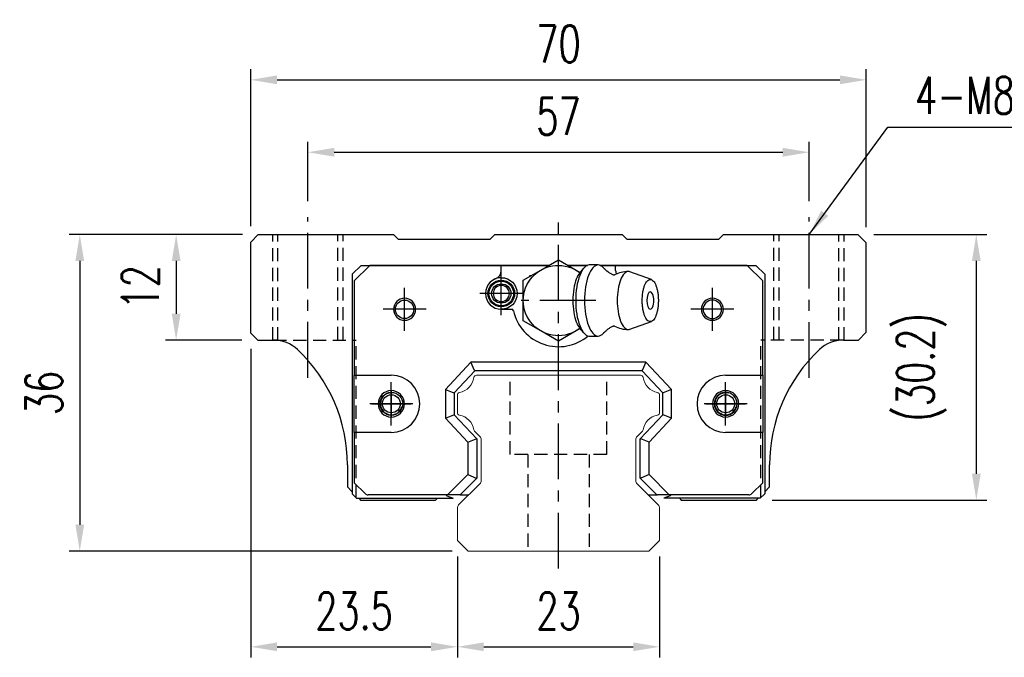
# Model space of a CAD drawing. Header units: millimetres. Extents: x 17 to 344, y 90 to 204.
# Tile 1 of 55: x 17 to 129, y 98 to 171. Entities that reach past the tile are written whole.
import ezdxf

# ---------------------------------------------------------------- set-up
doc = ezdxf.new("R2010")
doc.units = ezdxf.units.MM
doc.header["$PDSIZE"] = -1
doc.linetypes.add('CENTER', pattern=[10.16, 6.35, -1.27, 1.27, -1.27])
doc.linetypes.add('DASHED', pattern=[0.75, 0.5, -0.25])
for name, color, linetype in [('2', 7, 'Continuous'), ('CL', 1, 'CENTER'), ('DIM', 4, 'Continuous'), ('HID', 2, 'DASHED'), ('OUT', 3, 'Continuous'), ('中心線', 1, 'CENTER')]:
    doc.layers.add(name, color=color, linetype=linetype)
doc.styles.add('DIM-7', font='SIMPLEX.shx', dxfattribs={"width": 0.7, "bigfont": 'chineset.shx'})
doc.dimstyles.new('CNS', dxfattribs={"dimtxt": 3.5, "dimasz": 2.5, "dimexe": 1, "dimexo": 1.5, "dimgap": 0.09, "dimtad": 0, "dimdsep": 46, "dimtxsty": 'DIM-7', "dimcen": 0.09, "dimclrd": 1, "dimclre": 1, "dimclrt": 4, "dimadec": 0, "dimazin": 0, "dimtfac": 1, "dimtix": 1, "dimtmove": 2, "dimatfit": 3, "dimfxl": 1, "dimtvp": 0.971429, "dimtolj": 1, "dimarcsym": 0})

# ---------------------------------------------------------------- blocks, each defined once
blk = doc.blocks.new('*D36')
at = {"layer": 'DEFPOINTS', "color": 0, "transparency": 16777216}
for p in [(113.53, 164.06), (43.53, 145.6), (113.53, 145.5)]:
    blk.add_point(p, dxfattribs=at)
at = {"layer": 'DIM', "color": 7, "lineweight": -2, "transparency": 16777216}
for p, q in [((43.53, 147.4), (43.53, 165.26)), ((113.53, 147.3), (113.53, 165.26)), ((46.53, 164.06), (110.53, 164.06))]:
    blk.add_line(p, q, dxfattribs=at)
at = {"layer": 'DIM', "color": 7, "transparency": 16777216}
for points in [[(46.53, 164.56), (46.53, 163.56), (43.53, 164.06)], [(110.53, 164.56), (110.53, 163.56), (113.53, 164.06)]]:
    blk.add_solid(points, dxfattribs=at)
at = {"layer": 'DIM', "color": 7, "transparency": 16777216, "insert": (78.53, 168.14), "char_height": 4.2, "attachment_point": 5, "style": 'DIM-7'}
blk.add_mtext('\\A1;70', dxfattribs=at)
blk = doc.blocks.new('*D37')
at = {"layer": 'DEFPOINTS', "color": 0, "transparency": 16777216}
for p in [(107.03, 155.82), (50.03, 148.45), (107.03, 148.45)]:
    blk.add_point(p, dxfattribs=at)
at = {"layer": 'DIM', "color": 7, "lineweight": -2, "transparency": 16777216}
for p, q in [((50.03, 150.25), (50.03, 157.02)), ((107.03, 150.25), (107.03, 157.02)), ((53.03, 155.82), (104.03, 155.82))]:
    blk.add_line(p, q, dxfattribs=at)
at = {"layer": 'DIM', "color": 7, "transparency": 16777216}
for points in [[(53.03, 156.32), (53.03, 155.32), (50.03, 155.82)], [(104.03, 156.32), (104.03, 155.32), (107.03, 155.82)]]:
    blk.add_solid(points, dxfattribs=at)
at = {"layer": 'DIM', "color": 7, "transparency": 16777216, "insert": (78.53, 159.9), "char_height": 4.2, "attachment_point": 5, "style": 'DIM-7'}
blk.add_mtext('\\A1;57', dxfattribs=at)
blk = doc.blocks.new('*D38')
at = {"layer": 'DEFPOINTS', "color": 0, "transparency": 16777216}
for p in [(112.58, 146.45), (101.03, 116.25), (126.04, 116.25)]:
    blk.add_point(p, dxfattribs=at)
at = {"layer": 'DIM', "color": 7, "lineweight": -2, "transparency": 16777216}
for p, q in [((114.38, 146.45), (127.24, 146.45)), ((126.04, 143.45), (126.04, 119.25)), ((102.83, 116.25), (127.24, 116.25))]:
    blk.add_line(p, q, dxfattribs=at)
at = {"layer": 'DIM', "color": 7, "transparency": 16777216}
for points in [[(125.54, 143.45), (126.54, 143.45), (126.04, 146.45)], [(125.54, 119.25), (126.54, 119.25), (126.04, 116.25)]]:
    blk.add_solid(points, dxfattribs=at)
at = {"layer": 'DIM', "color": 7, "transparency": 16777216, "insert": (119.82, 131.35), "char_height": 4.2, "attachment_point": 5, "rotation": 90, "style": 'DIM-7'}
blk.add_mtext('\\A1;(30.2)', dxfattribs=at)
blk = doc.blocks.new('*D39')
at = {"layer": 'DEFPOINTS', "color": 0, "transparency": 16777216}
for p in [(43.53, 135.25), (67.03, 111.65), (67.03, 99.56)]:
    blk.add_point(p, dxfattribs=at)
at = {"layer": 'DIM', "color": 7, "lineweight": -2, "transparency": 16777216}
for p, q in [((43.53, 133.45), (43.53, 98.36)), ((67.03, 109.85), (67.03, 98.36)), ((46.53, 99.56), (64.03, 99.56))]:
    blk.add_line(p, q, dxfattribs=at)
at = {"layer": 'DIM', "color": 7, "transparency": 16777216}
for points in [[(46.53, 100.06), (46.53, 99.06), (43.53, 99.56)], [(64.03, 100.06), (64.03, 99.06), (67.03, 99.56)]]:
    blk.add_solid(points, dxfattribs=at)
at = {"layer": 'DIM', "color": 7, "transparency": 16777216, "insert": (55.28, 103.64), "char_height": 4.2, "attachment_point": 5, "style": 'DIM-7'}
blk.add_mtext('\\A1;23.5', dxfattribs=at)
blk = doc.blocks.new('*D40')
at = {"layer": 'DEFPOINTS', "color": 0, "transparency": 16777216}
for p in [(67.03, 111.65), (90.03, 111.65), (90.03, 99.56)]:
    blk.add_point(p, dxfattribs=at)
at = {"layer": 'DIM', "color": 7, "lineweight": -2, "transparency": 16777216}
for p, q in [((67.03, 109.85), (67.03, 98.36)), ((90.03, 109.85), (90.03, 98.36)), ((70.03, 99.56), (87.03, 99.56))]:
    blk.add_line(p, q, dxfattribs=at)
at = {"layer": 'DIM', "color": 7, "transparency": 16777216}
for points in [[(70.03, 100.06), (70.03, 99.06), (67.03, 99.56)], [(87.03, 100.06), (87.03, 99.06), (90.03, 99.56)]]:
    blk.add_solid(points, dxfattribs=at)
at = {"layer": 'DIM', "color": 7, "transparency": 16777216, "insert": (78.53, 103.64), "char_height": 4.2, "attachment_point": 5, "style": 'DIM-7'}
blk.add_mtext('\\A1;23', dxfattribs=at)
blk = doc.blocks.new('*D41')
at = {"layer": 'DEFPOINTS', "color": 0, "transparency": 16777216}
for p in [(44.38, 146.45), (35.05, 134.45), (44.33, 134.45)]:
    blk.add_point(p, dxfattribs=at)
at = {"layer": 'DIM', "color": 7, "lineweight": -2, "transparency": 16777216}
for p, q in [((42.58, 146.45), (33.85, 146.45)), ((35.05, 143.45), (35.05, 137.45)), ((42.53, 134.45), (33.85, 134.45))]:
    blk.add_line(p, q, dxfattribs=at)
at = {"layer": 'DIM', "color": 7, "transparency": 16777216}
for points in [[(34.55, 143.45), (35.55, 143.45), (35.05, 146.45)], [(34.55, 137.45), (35.55, 137.45), (35.05, 134.45)]]:
    blk.add_solid(points, dxfattribs=at)
at = {"layer": 'DIM', "color": 7, "transparency": 16777216, "insert": (30.97, 140.45), "char_height": 4.2, "attachment_point": 5, "rotation": 90, "style": 'DIM-7'}
blk.add_mtext('\\A1;12', dxfattribs=at)
blk = doc.blocks.new('*D42')
at = {"layer": 'DEFPOINTS', "color": 0, "transparency": 16777216}
for p in [(44.38, 146.45), (24.09, 110.45), (68.24, 110.45)]:
    blk.add_point(p, dxfattribs=at)
at = {"layer": 'DIM', "color": 7, "lineweight": -2, "transparency": 16777216}
for p, q in [((42.58, 146.45), (22.89, 146.45)), ((24.09, 143.45), (24.09, 113.45)), ((66.44, 110.45), (22.89, 110.45))]:
    blk.add_line(p, q, dxfattribs=at)
at = {"layer": 'DIM', "color": 7, "transparency": 16777216}
for points in [[(23.59, 143.45), (24.59, 143.45), (24.09, 146.45)], [(23.59, 113.45), (24.59, 113.45), (24.09, 110.45)]]:
    blk.add_solid(points, dxfattribs=at)
at = {"layer": 'DIM', "color": 7, "transparency": 16777216, "insert": (20.01, 128.45), "char_height": 4.2, "attachment_point": 5, "rotation": 90, "style": 'DIM-7'}
blk.add_mtext('\\A1;36', dxfattribs=at)

msp = doc.modelspace()

# ---------------------------------------------------------------- linework, layer by layer
at = {"layer": '2', "color": 0, "linetype": 'Continuous'}
for p, q in [((76.526, 142.417), (78.526, 143.571)), ((78.526, 143.571), (80.526, 142.417)), ((74.526, 141.262), (76.526, 142.417)), ((80.526, 142.417), (80.989, 142.15)), ((81.389, 142.626), (80.933, 142.083)), ((83.035, 142.994), (82.034, 142.994)), ((89.096, 141.329), (86.65, 142.22)), ((74.526, 138.952), (74.526, 141.262)), ((74.526, 136.643), (74.526, 138.952)), ((76.526, 135.488), (74.526, 136.643)), ((78.526, 134.334), (76.526, 135.488)), ((80.526, 135.488), (78.526, 134.334)), ((80.989, 135.755), (80.526, 135.488)), ((80.933, 135.821), (81.389, 135.279)), ((86.65, 135.685), (89.096, 136.576)), ((82.034, 134.911), (83.035, 134.911))]:
    msp.add_line(p, q, dxfattribs=at)
at = {"layer": '2', "color": 7, "linetype": 'Continuous'}
for p, q in [((56.076, 142.952), (55.076, 141.952)), ((57.084, 142.952), (55.301, 141.178)), ((56.076, 142.952), (77.455, 142.952)), ((77.455, 142.952), (57.084, 142.952)), ((72.026, 142.368), (72.026, 142.952)), ((78.526, 142.952), (78.526, 142.952)), ((79.598, 142.952), (81.816, 142.952)), ((81.816, 142.952), (79.598, 142.952)), ((83.252, 142.952), (100.976, 142.952)), ((99.969, 142.952), (83.252, 142.952)), ((85.026, 142.368), (85.026, 142.952)), ((101.751, 141.178), (99.969, 142.952)), ((100.976, 142.952), (101.976, 141.952)), ((55.076, 141.952), (55.076, 116.952)), ((55.301, 141.178), (55.301, 130.452)), ((75.276, 141.695), (75.276, 141.802)), ((101.751, 130.452), (101.751, 141.178)), ((101.976, 141.952), (101.976, 116.952)), ((72.026, 137.952), (73.21, 137.952)), ((68.577, 131.952), (65.676, 128.842)), ((68.99, 131.002), (68.577, 131.952)), ((88.476, 131.952), (68.577, 131.952)), ((69.011, 130.952), (68.99, 131.002)), ((88.041, 130.952), (88.063, 131.002)), ((88.476, 131.952), (88.063, 131.002)), ((91.376, 128.842), (88.476, 131.952)), ((55.301, 130.452), (59.515, 130.452)), ((55.301, 123.952), (55.301, 130.452)), ((69.011, 130.952), (66.676, 128.448)), ((88.041, 130.952), (69.011, 130.952)), ((90.376, 128.448), (88.041, 130.952)), ((97.538, 130.452), (101.751, 130.452)), ((101.751, 130.452), (101.751, 123.952)), ((65.676, 128.842), (65.676, 125.562)), ((65.676, 128.842), (66.626, 128.468)), ((91.376, 128.842), (90.426, 128.468)), ((91.376, 125.562), (91.376, 128.842)), ((66.676, 128.448), (66.626, 128.468)), ((66.676, 128.448), (66.676, 125.956)), ((90.376, 128.448), (90.426, 128.468)), ((90.376, 125.956), (90.376, 128.448)), ((65.676, 125.562), (66.626, 125.936)), ((65.676, 125.562), (68.226, 122.827)), ((66.676, 125.956), (66.626, 125.936)), ((66.676, 125.956), (69.226, 123.221)), ((87.826, 123.221), (90.376, 125.956)), ((88.826, 122.827), (91.376, 125.562)), ((90.376, 125.956), (90.426, 125.936)), ((91.376, 125.562), (90.426, 125.936)), ((55.301, 123.952), (55.301, 118.227)), ((59.515, 123.952), (55.301, 123.952)), ((68.226, 122.827), (69.176, 123.202)), ((69.226, 123.221), (69.176, 123.202)), ((69.226, 123.221), (69.226, 118.742)), ((87.826, 123.221), (87.876, 123.202)), ((87.826, 118.742), (87.826, 123.221)), ((88.826, 122.827), (87.876, 123.202)), ((101.751, 123.952), (97.538, 123.952)), ((101.751, 118.227), (101.751, 123.952)), ((68.226, 122.827), (68.226, 119.157)), ((88.826, 119.157), (88.826, 122.827)), ((68.226, 119.157), (65.922, 116.852)), ((69.226, 118.742), (67.336, 116.852)), ((68.226, 119.157), (69.176, 118.763)), ((69.226, 118.742), (69.176, 118.763)), ((87.826, 118.742), (87.876, 118.763)), ((89.716, 116.852), (87.826, 118.742)), ((88.826, 119.157), (87.876, 118.763)), ((91.13, 116.852), (88.826, 119.157)), ((55.301, 118.227), (56.53, 116.999)), ((100.523, 116.999), (101.751, 118.227)), ((55.576, 116.452), (55.076, 116.952)), ((55.576, 116.452), (66.554, 116.452)), ((65.922, 116.852), (56.883, 116.852)), ((65.715, 116.852), (65.817, 116.75)), ((65.817, 116.75), (66.554, 116.452)), ((67.266, 116.852), (65.922, 116.852)), ((67.336, 116.852), (67.266, 116.852)), ((67.336, 116.852), (68.051, 116.852)), ((68.051, 116.852), (68.328, 116.852)), ((88.727, 116.852), (89.016, 116.852)), ((89.016, 116.852), (89.716, 116.852)), ((89.716, 116.852), (89.787, 116.852)), ((91.13, 116.852), (89.787, 116.852)), ((91.235, 116.75), (90.499, 116.452)), ((101.476, 116.452), (90.499, 116.452)), ((100.169, 116.852), (91.13, 116.852)), ((91.338, 116.852), (91.235, 116.75)), ((101.476, 116.452), (101.976, 116.952))]:
    msp.add_line(p, q, dxfattribs=at)
at = {"layer": '2', "color": 7, "linetype": 'DASHED'}
for p, q in [((97.538, 128.502), (97.538, 128.502)), ((97.538, 125.902), (97.538, 125.902))]:
    msp.add_line(p, q, dxfattribs=at)
at = {"layer": '2', "color": 0, "linetype": 'Continuous', "extrusion": (0, 0, -1)}
msp.add_arc((-78.526, 138.952), 4, 232.1994, 127.85546, dxfattribs=at)
at = {"layer": '2', "color": 7, "linetype": 'Continuous'}
for centre, radius, start, end in [((71.026, 142.368), 1, 290.92483, 0), ((86.026, 142.368), 1, 180, 204.07613), ((72.026, 139.752), 1.8, 90, 270), ((72.026, 139.752), 0.918, 90, 270), ((72.026, 139.752), 0.918, 270, 90), ((61.026, 137.952), 1.25, 90, 270), ((61.026, 137.952), 1.25, 270, 90), ((96.026, 137.952), 1.25, 90, 270), ((96.026, 137.952), 1.05, 90, 270), ((96.026, 137.952), 1.25, 270, 90), ((96.026, 137.952), 1.05, 270, 90), ((73.21, 137.752), 0.2, 12.71981, 90), ((78.526, 138.952), 5.25, 192.71981, 309.94443), ((59.515, 127.202), 3.25, 270, 90), ((97.538, 127.202), 3.25, 90, 270), ((59.515, 127.202), 1.5, 90, 270), ((59.515, 127.202), 1.5, 270, 90), ((97.538, 127.202), 1.5, 90, 270), ((97.538, 127.202), 1.3, 90, 270), ((97.538, 127.202), 1.5, 270, 90), ((97.538, 127.202), 1.3, 270, 90), ((56.883, 117.352), 0.5, 225, 270), ((100.169, 117.352), 0.5, 270, 315)]:
    msp.add_arc(centre, radius, start, end, dxfattribs=at)
at = {"layer": '2', "color": 0, "linetype": 'Continuous'}
for centre, radius, start, end in [((86.472, 138.952), 3.3, 90, 118.26666), ((87.565, 138.952), 1.817, 334.63704, 25.36296), ((86.472, 138.952), 3.3, 241.72374, 269.99834)]:
    msp.add_arc(centre, radius, start, end, dxfattribs=at)
at = {"layer": '2', "color": 7, "linetype": 'Continuous', "extrusion": (0, 0, -1)}
for centre, radius, start, end in [((-72.026, 139.752), 1.515, 270, 90), ((-72.026, 139.752), 1.4, 270, 90), ((-72.026, 139.752), 1.8, 90, 270), ((-72.026, 139.752), 1.515, 90, 270), ((-72.026, 139.752), 1.4, 90, 270), ((-72.026, 139.752), 1.1, 270, 90), ((-72.026, 139.752), 1.1, 90, 270), ((-61.026, 137.952), 1.05, 270, 90), ((-61.026, 137.952), 1.05, 90, 270), ((-59.515, 127.202), 1.3, 270, 90), ((-59.515, 127.202), 1.3, 90, 270)]:
    msp.add_arc(centre, radius, start, end, dxfattribs=at)
at = {"layer": '2', "color": 0, "linetype": 'Continuous'}
msp.add_ellipse((88.966, 138.952), major_axis=(0, 1), ratio=0.382683, start_param=-0.6791612, end_param=3.8206669, dxfattribs=at)
for points, knots in [([(82.034, 142.994), (81.629, 142.994), (81.226, 142.558), (80.654, 141.062), (80.487, 140.01), (80.487, 138.952)], [0, 0, 0, 0, 0.5, 0.5, 1, 1, 1, 1]), ([(83.641, 142.666), (83.45, 142.879), (83.242, 142.994), (82.63, 142.994), (82.227, 142.558), (81.655, 141.062), (81.488, 140.01), (81.488, 138.952)], [0, 0, 0, 0, 0.204178, 0.204178, 0.602089, 0.602089, 1, 1, 1, 1]), ([(84.725, 141.861), (84.626, 141.91), (84.425, 142.021), (84.154, 142.205), (83.92, 142.393), (83.751, 142.551), (83.672, 142.636), (83.644, 142.669)], [0, 0, 0, 0, 0.2043584, 0.4374743, 0.6573003, 0.8634903, 1, 1, 1, 1]), ([(86.646, 142.22), (86.589, 142.241), (86.53, 142.252), (86.141, 142.252), (85.813, 141.897), (85.345, 140.675), (85.209, 139.816), (85.209, 138.952)], [0, 0, 0, 0, 0.0810935, 0.0810935, 0.5405467, 0.5405467, 1, 1, 1, 1]), ([(80.937, 142.085), (80.794, 141.915), (80.662, 141.679), (80.306, 140.751), (80.164, 139.854), (80.164, 138.952)], [0, 0, 0, 0, 0.3133047, 0.3133047, 1, 1, 1, 1]), ([(84.906, 141.857), (84.907, 141.858), (84.907, 141.858), (84.863, 141.84), (84.788, 141.837), (84.733, 141.854), (84.728, 141.857), (84.727, 141.857)], [0, 0, 0, 0, 0.0733162, 0.3263169, 0.6168838, 0.8870475, 1, 1, 1, 1]), ([(88.048, 138.952), (88.048, 138.795), (88.06, 138.481), (88.112, 138.028), (88.198, 137.61), (88.313, 137.244), (88.453, 136.944), (88.613, 136.721), (88.786, 136.583), (88.966, 136.537), (89.147, 136.583), (89.32, 136.721), (89.48, 136.944), (89.62, 137.244), (89.735, 137.61), (89.82, 138.028), (89.873, 138.481), (89.891, 138.952), (89.873, 139.424), (89.82, 139.877), (89.735, 140.294), (89.62, 140.66), (89.48, 140.961), (89.32, 141.184), (89.147, 141.321), (88.966, 141.368), (88.786, 141.321), (88.613, 141.184), (88.453, 140.961), (88.313, 140.66), (88.198, 140.294), (88.084, 139.74), (88.048, 139.266), (88.048, 138.952)], [0, 0, 0, 0, 0.0312594, 0.0625188, 0.0937782, 0.1250376, 0.156297, 0.1875564, 0.2188159, 0.2500753, 0.2813347, 0.3125941, 0.3438535, 0.3751129, 0.4063723, 0.4376317, 0.4688911, 0.5001505, 0.5314099, 0.5626693, 0.5939287, 0.6251882, 0.6564476, 0.687707, 0.7189664, 0.7502258, 0.7814852, 0.8127446, 0.844004, 0.8752634, 0.9065228, 0.9377822, 1, 1, 1, 1]), ([(80.164, 138.952), (80.164, 138.051), (80.306, 137.154), (80.662, 136.226), (80.794, 135.99), (80.937, 135.82)], [0, 0, 0, 0, 0.6866953, 0.6866953, 1, 1, 1, 1]), ([(80.487, 138.952), (80.487, 137.894), (80.654, 136.843), (81.226, 135.347), (81.629, 134.911), (82.034, 134.911)], [0, 0, 0, 0, 0.5, 0.5, 1, 1, 1, 1]), ([(81.488, 138.952), (81.488, 137.894), (81.655, 136.843), (82.227, 135.347), (82.63, 134.911), (83.243, 134.911), (83.45, 135.026), (83.641, 135.239)], [0, 0, 0, 0, 0.3978318, 0.3978318, 0.7956637, 0.7956637, 1, 1, 1, 1]), ([(85.209, 138.952), (85.209, 138.088), (85.345, 137.23), (85.813, 136.008), (86.141, 135.652), (86.53, 135.652), (86.589, 135.664), (86.646, 135.685)], [0, 0, 0, 0, 0.4594533, 0.4594533, 0.9189065, 0.9189065, 1, 1, 1, 1]), ([(83.645, 135.236), (83.661, 135.256), (83.725, 135.327), (83.878, 135.475), (84.114, 135.67), (84.399, 135.868), (84.615, 135.989), (84.725, 136.044)], [0, 0, 0, 0, 0.0852239, 0.2986763, 0.5272696, 0.7723838, 1, 1, 1, 1]), ([(84.727, 136.047), (84.728, 136.049), (84.738, 136.053), (84.801, 136.069), (84.875, 136.062), (84.913, 136.043), (84.91, 136.045), (84.91, 136.046)], [0, 0, 0, 0, 0.1544133, 0.4194337, 0.7435623, 0.9927018, 1, 1, 1, 1])]:
    msp.add_open_spline(points, degree=3, knots=knots, dxfattribs=at)
at = {"layer": 'CL', "color": 7}
for p, q in [((50.026, 130.16), (50.026, 148.452)), ((78.526, 108.452), (78.526, 148.452)), ((107.026, 130.156), (107.026, 148.452)), ((72.026, 137.302), (72.026, 142.202)), ((61.026, 135.502), (61.026, 140.402)), ((96.026, 135.502), (96.026, 140.402)), ((74.476, 139.752), (69.576, 139.752)), ((82.776, 138.952), (74.276, 138.952)), ((63.476, 137.952), (58.576, 137.952)), ((98.476, 137.952), (93.576, 137.952)), ((59.515, 124.752), (59.515, 129.652)), ((97.538, 124.752), (97.538, 129.652)), ((61.965, 127.202), (57.065, 127.202)), ((99.988, 127.202), (95.088, 127.202))]:
    msp.add_line(p, q, dxfattribs=at)
at = {"layer": 'HID', "color": 0, "ltscale": 3}
for p, q in [((46.026, 134.419), (46.026, 146.452)), ((46.626, 134.419), (46.626, 146.452)), ((53.426, 134.452), (53.426, 146.452)), ((54.026, 134.452), (54.026, 146.452)), ((103.026, 134.452), (103.026, 146.452)), ((103.626, 134.452), (103.626, 146.452)), ((110.426, 134.419), (110.426, 146.452)), ((111.026, 134.419), (111.026, 146.452)), ((46.115, 134.452), (55.526, 134.452)), ((55.526, 116.502), (55.526, 134.452)), ((101.526, 116.502), (101.526, 134.452)), ((110.938, 134.452), (101.526, 134.452)), ((73.028, 121.452), (73.028, 130.452)), ((84.028, 121.452), (84.028, 130.452)), ((84.028, 121.452), (73.028, 121.452)), ((75.028, 121.452), (75.028, 110.452)), ((82.028, 121.452), (82.028, 110.452))]:
    msp.add_line(p, q, dxfattribs=at)
at = {"layer": 'OUT', "color": 7}
for p, q in [((44.378, 146.452), (43.528, 145.602)), ((43.528, 135.252), (43.528, 145.602)), ((44.378, 146.452), (59.778, 146.452)), ((60.328, 145.902), (59.778, 146.452)), ((70.728, 145.902), (60.328, 145.902)), ((71.278, 146.452), (70.728, 145.902)), ((71.278, 146.452), (85.778, 146.452)), ((86.328, 145.902), (85.778, 146.452)), ((96.728, 145.902), (86.328, 145.902)), ((97.278, 146.452), (96.728, 145.902)), ((97.278, 146.452), (112.578, 146.452)), ((113.528, 145.502), (112.578, 146.452)), ((113.528, 135.352), (113.528, 145.502)), ((75.276, 141.802), (75.463, 141.802)), ((43.528, 135.252), (44.328, 134.452)), ((44.328, 134.452), (46.117, 134.452)), ((110.938, 134.452), (112.628, 134.452)), ((112.628, 134.452), (113.528, 135.352)), ((54.528, 120.252), (54.528, 117.752)), ((102.528, 117.752), (102.528, 120.252)), ((54.528, 117.752), (55.076, 117.203)), ((101.976, 117.201), (102.528, 117.752)), ((55.827, 116.452), (56.028, 116.252)), ((64.558, 116.252), (64.758, 116.452)), ((92.297, 116.452), (92.498, 116.252)), ((101.028, 116.252), (101.228, 116.452)), ((56.028, 116.252), (64.558, 116.252)), ((92.498, 116.252), (101.028, 116.252))]:
    msp.add_line(p, q, dxfattribs=at)
at = {"layer": 'OUT', "color": 0, "linetype": 'Continuous', "lineweight": 15}
for p, q in [((69.204, 130.452), (87.851, 130.452)), ((67.028, 126.212), (67.028, 128.192)), ((90.028, 128.192), (90.028, 126.212)), ((69.581, 123.479), (68.987, 124.073)), ((88.068, 124.073), (87.474, 123.479)), ((69.728, 118.459), (69.728, 123.125)), ((87.328, 123.125), (87.328, 118.459)), ((67.174, 115.699), (69.581, 118.106)), ((87.474, 118.106), (89.881, 115.699)), ((67.028, 111.652), (67.028, 115.345)), ((90.028, 115.345), (90.028, 111.652)), ((68.242, 110.452), (67.028, 111.652)), ((90.028, 111.652), (88.813, 110.452)), ((88.813, 110.452), (68.242, 110.452))]:
    msp.add_line(p, q, dxfattribs=at)
at = {"layer": 'OUT', "color": 7}
for centre in [(59.518, 127.202), (97.538, 127.202)]:
    msp.add_circle(centre, 1.025, dxfattribs=at)
for centre, radius, start, end in [((46.117, 130.452), 4, 46.76677, 90), ((110.938, 130.452), 4, 90, 133.23323), ((36.528, 120.252), 18, 0, 46.76677), ((120.528, 120.252), 18, 133.23323, 180), ((59.518, 127.202), 1.25, 75, 345), ((97.538, 127.202), 1.25, 75, 345)]:
    msp.add_arc(centre, radius, start, end, dxfattribs=at)
at = {"layer": 'OUT', "color": 0, "linetype": 'Continuous', "lineweight": 15}
for centre, radius, start, end in [((66.885, 130.494), 2.044, 280.87121, 351.61737), ((69.204, 130.152), 0.3, 90, 171.61737), ((87.851, 130.152), 0.3, 8.38263, 90), ((90.17, 130.494), 2.044, 188.38263, 259.12879), ((67.328, 128.192), 0.3, 100.87121, 180.00001), ((89.728, 128.192), 0.3, 359.99999, 79.12879), ((67.328, 126.212), 0.3, 179.99999, 259.12866), ((66.885, 123.91), 2.044, 9.2089, 79.12866), ((90.17, 123.91), 2.044, 100.87134, 170.79109), ((89.728, 126.212), 0.3, 280.87134, 0.00001), ((69.199, 124.285), 0.3, 189.20891, 225), ((69.228, 123.125), 0.5, 0, 45), ((87.828, 123.125), 0.5, 135, 180.00001), ((87.856, 124.285), 0.3, 315, 350.79109), ((69.228, 118.459), 0.5, 315, 360), ((87.828, 118.459), 0.5, 179.99999, 225), ((67.528, 115.345), 0.5, 135, 180.00001), ((89.528, 115.345), 0.5, 360, 45)]:
    msp.add_arc(centre, radius, start, end, dxfattribs=at)
at = {"layer": '中心線', "color": 7, "ltscale": 1.5}
for p, q in [((59.518, 128.752), (59.518, 125.652)), ((97.538, 128.752), (97.538, 125.652)), ((57.268, 127.202), (61.768, 127.202)), ((95.288, 127.202), (99.788, 127.202))]:
    msp.add_line(p, q, dxfattribs=at)

# ---------------------------------------------------------------- texts
at = {"layer": 'DIM', "color": 0, "insert": (119.085, 158.789), "char_height": 4.2, "attachment_point": 7, "style": 'DIM-7'}
msp.add_mtext('\\A1;4-M8depth12', dxfattribs=at)

# ---------------------------------------------------------------- dimensions: what is measured, and where the dimension line sits
at = {"layer": 'DIM', "color": 0}
for base, p1, p2, angle, picture, middle in [((113.528, 164.064), (43.528, 145.602), (113.528, 145.502), 180, '*D36', (78.528, 168.144)), ((107.026, 155.822), (50.026, 148.452), (107.026, 148.452), 180, '*D37', (78.526, 159.902)), ((24.094, 110.452), (44.378, 146.452), (68.242, 110.452), 90, '*D42', (20.014, 128.452)), ((35.046, 134.452), (44.378, 146.452), (44.328, 134.452), 90, '*D41', (30.966, 140.452)), ((67.028, 99.565), (43.528, 135.252), (67.028, 111.652), 180, '*D39', (55.278, 103.645)), ((90.028, 99.565), (67.028, 111.652), (90.028, 111.652), 180, '*D40', (78.528, 103.645))]:
    dim = msp.add_linear_dim(base=base, p1=p1, p2=p2, angle=angle, dimstyle='CNS', override={"dimscale": 1.2, "dimclrd": 7, "dimclre": 7, "dimclrt": 7}, dxfattribs=at)
    dim.commit()
    dim.dimension.update_dxf_attribs({"geometry": picture, "text_midpoint": middle})
dim = msp.add_linear_dim(base=(126.04, 116.252), p1=(112.578, 146.452), p2=(101.028, 116.252), angle=90, text='(<>)', dimstyle='CNS', override={"dimscale": 1.2, "dimclrd": 7, "dimclre": 7, "dimclrt": 7}, dxfattribs=at)
dim.commit()
dim.dimension.update_dxf_attribs({"geometry": '*D38', "text_midpoint": (119.823, 131.352)})

# ---------------------------------------------------------------- leaders
at = {"layer": 'DIM', "color": 0, "annotation_type": 0, "has_hookline": 1, "hookline_direction": 0, "text_width": 29.26}
msp.add_leader([(107.026, 146.452), (115.977, 158.681), (118.977, 158.681)], dimstyle='CNS', override={"dimscale": 1.2, "dimgap": 0.09, "dimtad": 1, "dimclrd": 7, "dimclre": 4}, dxfattribs=at)

doc.saveas('drawing.dxf')
